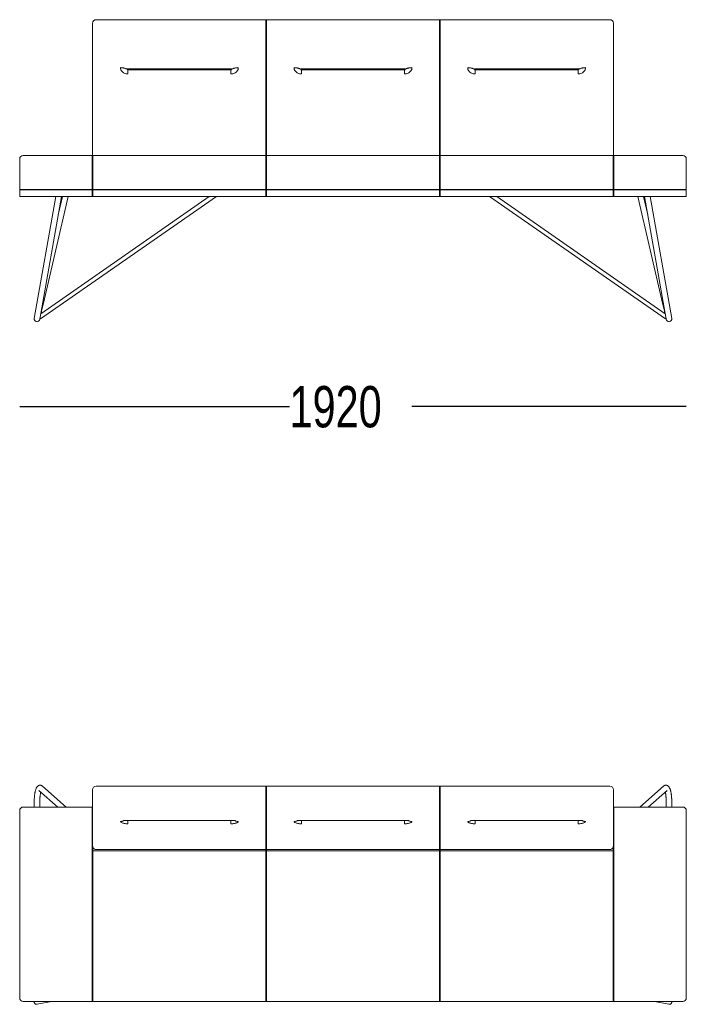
# Paper-space layout 'Blatt1' of a CAD drawing. Header units: millimetres. Extents: x 34 to 407, y 13 to 285.
# Tile 10 of 12: x 219 to 257, y 211 to 267. Entities that reach past the tile are written whole.
import ezdxf

# ---------------------------------------------------------------- set-up
doc = ezdxf.new("R2010")
doc.units = ezdxf.units.MM
doc.layers.add('MAßE', color=7, linetype='Continuous')
doc.styles.add('SLDTEXTSTYLE0', font='TXT', dxfattribs={"width": 0.75})
doc.dimstyles.new('SLDDIMSTYLE0', dxfattribs={"dimtxt": 2.38125, "dimasz": 2.38125, "dimexe": 0, "dimexo": 0.0625, "dimgap": 0.595313, "dimtad": 0, "dimdec": 1, "dimlfac": 50, "dimrnd": 1e-09, "dimzin": 12, "dimdsep": 46, "dimtxsty": 'SLDTEXTSTYLE0', "dimblk1": 'NONE', "dimblk2": 'NONE', "dimsah": 1, "dimcen": 0.09, "dimse1": 1, "dimse2": 1, "dimadec": 0, "dimazin": 3, "dimtfac": 1, "dimtdec": 1, "dimtofl": 0, "dimtmove": 0, "dimatfit": 3, "dimldrblk": 'NONE', "dimfxl": 1, "dimfrac": 2, "dimtolj": 1, "dimtzin": 12, "dimarcsym": 0})

# ---------------------------------------------------------------- blocks, each defined once
blk = doc.blocks.new('_D_2')
at = {"layer": 'MAßE'}
for p, q in [((218.759, 245.013), (234.301, 245.013)), ((257.159, 245.013), (241.339, 245.013))]:
    blk.add_line(p, q, dxfattribs=at)
at = {"layer": 'MAßE', "insert": (234.301, 246.191), "char_height": 2.3813, "attachment_point": 1, "style": 'SLDTEXTSTYLE0'}
blk.add_mtext('1920', dxfattribs=at)
blk = doc.blocks.new('_NONE')

psp = doc.layouts.new('Blatt1')

# ---------------------------------------------------------------- linework, layer by layer
at = {"color": 7, "linetype": 'Continuous', "lineweight": 15}
for p, q in [((232.9393, 267.3037), (223.1593, 267.3037)), ((232.9593, 267.2837), (232.9393, 267.3037)), ((232.9393, 266.9316), (232.9393, 267.3037)), ((232.9793, 267.3037), (232.9593, 267.2837)), ((232.9593, 267.2837), (232.9593, 266.9302)), ((242.9393, 267.3037), (232.9793, 267.3037)), ((232.9793, 267.3037), (232.9793, 266.9316)), ((242.9593, 267.2837), (242.9393, 267.3037)), ((242.9393, 266.9316), (242.9393, 267.3037)), ((242.9793, 267.3037), (242.9593, 267.2837)), ((242.9593, 267.2837), (242.9593, 266.9302)), ((252.7593, 267.3037), (242.9793, 267.3037)), ((242.9793, 267.3037), (242.9793, 266.9316)), ((222.9593, 266.9177), (222.9593, 267.1037)), ((222.9593, 264.9131), (222.9593, 266.9177)), ((232.9393, 264.9271), (232.9393, 266.9316)), ((232.9593, 266.9302), (232.9593, 264.9257)), ((232.9793, 266.9316), (232.9793, 264.9271)), ((242.9393, 264.9271), (242.9393, 266.9316)), ((242.9593, 266.9302), (242.9593, 264.9257)), ((242.9793, 266.9316), (242.9793, 264.9271)), ((252.9593, 267.1037), (252.9593, 266.9177)), ((252.9593, 266.9177), (252.9593, 264.9131)), ((222.9593, 264.0684), (222.9593, 264.9131)), ((224.9893, 264.4651), (230.9293, 264.4651)), ((232.9393, 264.1592), (232.9393, 264.9271)), ((232.9593, 264.9257), (232.9593, 264.1501)), ((232.9793, 264.9271), (232.9793, 264.1592)), ((234.9893, 264.4651), (240.9293, 264.4651)), ((242.9393, 264.1592), (242.9393, 264.9271)), ((242.9593, 264.9257), (242.9593, 264.1501)), ((242.9793, 264.9271), (242.9793, 264.1592)), ((244.9893, 264.4651), (250.9293, 264.4651)), ((252.9593, 264.9131), (252.9593, 264.0684)), ((222.9593, 259.4568), (222.9593, 264.0684)), ((224.9707, 264.412), (224.9716, 264.411)), ((224.9893, 264.4051), (230.9293, 264.4051)), ((232.9393, 259.4768), (232.9393, 264.1592)), ((232.9593, 264.1501), (232.9593, 259.4568)), ((232.9793, 264.1592), (232.9793, 259.4768)), ((234.9707, 264.412), (234.9716, 264.411)), ((234.9893, 264.4051), (240.9293, 264.4051)), ((242.9393, 259.4768), (242.9393, 264.1592)), ((242.9593, 264.1501), (242.9593, 259.4568)), ((242.9793, 264.1592), (242.9793, 259.4768)), ((244.9707, 264.412), (244.9716, 264.411)), ((244.9893, 264.4051), (250.9293, 264.4051)), ((252.9593, 264.0684), (252.9593, 259.4568)), ((222.9393, 259.4768), (218.9593, 259.4768)), ((222.9593, 259.4568), (222.9393, 259.4768)), ((222.9393, 258.8768), (222.9393, 259.4768)), ((222.9793, 259.4768), (222.9593, 259.4568)), ((222.9593, 258.8768), (222.9593, 259.4568)), ((232.9393, 259.4768), (222.9793, 259.4768)), ((222.9793, 259.4768), (222.9793, 258.8768)), ((232.9593, 259.4568), (232.9393, 259.4768)), ((232.9393, 258.8768), (232.9393, 259.4768)), ((232.9793, 259.4768), (232.9593, 259.4568)), ((232.9593, 259.4568), (232.9593, 258.8768)), ((242.9393, 259.4768), (232.9793, 259.4768)), ((232.9793, 259.4768), (232.9793, 258.8768)), ((242.9593, 259.4568), (242.9393, 259.4768)), ((242.9393, 258.8768), (242.9393, 259.4768)), ((242.9793, 259.4768), (242.9593, 259.4568)), ((242.9593, 259.4568), (242.9593, 258.8768)), ((252.9393, 259.4768), (242.9793, 259.4768)), ((242.9793, 259.4768), (242.9793, 258.8768)), ((252.9593, 259.4568), (252.9393, 259.4768)), ((252.9393, 258.8768), (252.9393, 259.4768)), ((252.9793, 259.4768), (252.9593, 259.4568)), ((252.9593, 259.4568), (252.9593, 258.8768)), ((256.9593, 259.4768), (252.9793, 259.4768)), ((252.9793, 258.8768), (252.9793, 259.4768)), ((218.7593, 258.8768), (218.7593, 259.2768)), ((218.7593, 257.5251), (218.7593, 258.8768)), ((222.9393, 257.5251), (222.9393, 258.8768)), ((222.9593, 257.5051), (222.9593, 258.8768)), ((222.9793, 258.8768), (222.9793, 257.5251)), ((232.9393, 257.5251), (232.9393, 258.8768)), ((232.9593, 258.8768), (232.9593, 257.5051)), ((232.9793, 258.8768), (232.9793, 257.5251)), ((242.9393, 257.5251), (242.9393, 258.8768)), ((242.9593, 258.8768), (242.9593, 257.5051)), ((242.9793, 258.8768), (242.9793, 257.5251)), ((252.9393, 257.5251), (252.9393, 258.8768)), ((252.9593, 258.8768), (252.9593, 257.5051)), ((252.9793, 257.5251), (252.9793, 258.8768)), ((257.1593, 258.8768), (257.1593, 259.2768)), ((257.1593, 257.5251), (257.1593, 258.8768)), ((218.9393, 257.5251), (218.7593, 257.5251)), ((218.7593, 257.5251), (218.7793, 257.5051)), ((218.7593, 257.1051), (218.7593, 257.5051)), ((218.7593, 257.5051), (218.9593, 257.5051)), ((218.9593, 257.1051), (218.7593, 257.1051)), ((218.9393, 257.5251), (218.9402, 257.5242)), ((218.9593, 257.5051), (218.9402, 257.5242)), ((218.9593, 257.5251), (222.9393, 257.5251)), ((218.9593, 257.5051), (222.9393, 257.5051)), ((218.9593, 257.1051), (222.9393, 257.1051)), ((220.8357, 257.1051), (219.5993, 250.0929)), ((219.9144, 250.0373), (221.1607, 257.1051)), ((219.9567, 250.058), (230.0869, 257.1051)), ((229.6667, 257.1051), (219.9714, 250.3605)), ((220.1277, 250.9602), (221.5464, 257.1051)), ((221.218, 257.1051), (220.9754, 256.0546)), ((222.9593, 257.5051), (222.9393, 257.5251)), ((222.9393, 257.5051), (222.9393, 257.1051)), ((222.9593, 257.5051), (222.9393, 257.5051)), ((222.9593, 257.1051), (222.9393, 257.1051)), ((222.9593, 257.5051), (222.9793, 257.5251)), ((222.9593, 257.5051), (222.9593, 257.1051)), ((222.9593, 257.5051), (222.9793, 257.5051)), ((222.9593, 257.1051), (222.9793, 257.1051)), ((222.9793, 257.5251), (232.9393, 257.5251)), ((222.9793, 257.5051), (222.9793, 257.1051)), ((222.9793, 257.5051), (232.9393, 257.5051)), ((222.9793, 257.1051), (232.9393, 257.1051)), ((232.9393, 257.5251), (232.9593, 257.5051)), ((232.9393, 257.5051), (232.9393, 257.1051)), ((232.9393, 257.5051), (232.9593, 257.5051)), ((232.9393, 257.1051), (232.9593, 257.1051)), ((232.9593, 257.5051), (232.9793, 257.5251)), ((232.9593, 257.5051), (232.9593, 257.1051)), ((232.9593, 257.5051), (232.9793, 257.5051)), ((232.9593, 257.1051), (232.9793, 257.1051)), ((232.9793, 257.5251), (242.9393, 257.5251)), ((232.9793, 257.5051), (232.9793, 257.1051)), ((232.9793, 257.5051), (242.9393, 257.5051)), ((232.9793, 257.1051), (242.9393, 257.1051)), ((242.9393, 257.5251), (242.9593, 257.5051)), ((242.9393, 257.5051), (242.9393, 257.1051)), ((242.9393, 257.5051), (242.9593, 257.5051)), ((242.9393, 257.1051), (242.9593, 257.1051)), ((242.9593, 257.5051), (242.9793, 257.5251)), ((242.9593, 257.5051), (242.9593, 257.1051)), ((242.9593, 257.5051), (242.9793, 257.5051)), ((242.9593, 257.1051), (242.9793, 257.1051)), ((242.9793, 257.5251), (252.9393, 257.5251)), ((242.9793, 257.5051), (242.9793, 257.1051)), ((242.9793, 257.5051), (252.9393, 257.5051)), ((242.9793, 257.1051), (252.9393, 257.1051)), ((245.8317, 257.1051), (255.9619, 250.058)), ((255.9472, 250.3605), (246.2519, 257.1051)), ((252.9393, 257.5251), (252.9593, 257.5051)), ((252.9393, 257.5051), (252.9393, 257.1051)), ((252.9393, 257.5051), (252.9593, 257.5051)), ((252.9393, 257.1051), (252.9593, 257.1051)), ((252.9593, 257.5051), (252.9793, 257.5251)), ((252.9593, 257.5051), (252.9593, 257.1051)), ((252.9593, 257.5051), (252.9793, 257.5051)), ((252.9593, 257.1051), (252.9793, 257.1051)), ((256.9593, 257.5251), (252.9793, 257.5251)), ((252.9793, 257.5051), (252.9793, 257.1051)), ((252.9793, 257.5051), (256.9593, 257.5051)), ((252.9793, 257.1051), (256.9593, 257.1051)), ((254.3722, 257.1051), (255.7909, 250.9602)), ((254.9432, 256.0546), (254.7007, 257.1051)), ((254.758, 257.1051), (256.0042, 250.0373)), ((256.3193, 250.0929), (255.0829, 257.1051)), ((256.9593, 257.5051), (256.9784, 257.5242)), ((257.1593, 257.5051), (256.9593, 257.5051)), ((256.9593, 257.1051), (257.1593, 257.1051)), ((256.9793, 257.5251), (256.9784, 257.5242)), ((256.9793, 257.5251), (257.1593, 257.5251)), ((257.1593, 257.5251), (257.1393, 257.5051)), ((257.1593, 257.1051), (257.1593, 257.5051)), ((221.4429, 221.9281), (220.0776, 223.1312)), ((223.1593, 223.1271), (232.9393, 223.1271)), ((232.9393, 222.941), (232.9393, 223.1271)), ((232.9393, 223.1271), (232.9593, 223.1071)), ((232.9593, 223.1071), (232.9793, 223.1271)), ((232.9593, 223.1071), (232.9593, 222.9397)), ((232.9793, 223.1271), (232.9793, 222.941)), ((232.9793, 223.1271), (242.9393, 223.1271)), ((242.9393, 222.941), (242.9393, 223.1271)), ((242.9393, 223.1271), (242.9593, 223.1071)), ((242.9593, 223.1071), (242.9793, 223.1271)), ((242.9593, 223.1071), (242.9593, 222.9397)), ((242.9793, 223.1271), (242.9793, 222.941)), ((242.9793, 223.1271), (252.7593, 223.1271)), ((255.841, 223.1312), (254.4758, 221.9281)), ((219.866, 222.8911), (220.9589, 221.9281)), ((222.9593, 221.7166), (222.9593, 222.9271)), ((232.9393, 221.7305), (232.9393, 222.941)), ((232.9593, 222.9397), (232.9593, 221.7291)), ((232.9793, 222.941), (232.9793, 221.7305)), ((242.9393, 221.7305), (242.9393, 222.941)), ((242.9593, 222.9397), (242.9593, 221.7291)), ((242.9793, 222.941), (242.9793, 221.7305)), ((252.9593, 222.9271), (252.9593, 221.7166)), ((254.9598, 221.9281), (256.0526, 222.8911)), ((218.9593, 221.9281), (222.9393, 221.9281)), ((219.5969, 222.2264), (219.5969, 221.9281)), ((219.9169, 221.9281), (219.9169, 222.2264)), ((222.9393, 221.4511), (222.9393, 221.9281)), ((222.9393, 221.9281), (222.9593, 221.9081)), ((222.9393, 221.9281), (222.9593, 221.9281)), ((252.9793, 221.9281), (252.9593, 221.9081)), ((252.9593, 221.9281), (252.9793, 221.9281)), ((252.9793, 221.4511), (252.9793, 221.9281)), ((256.9593, 221.9281), (252.9793, 221.9281)), ((256.0018, 222.2264), (256.0018, 221.9281)), ((256.3218, 221.9281), (256.3218, 222.2264)), ((218.7593, 221.4419), (218.7593, 221.7281)), ((218.7593, 211.3465), (218.7593, 221.4419)), ((222.9393, 211.3557), (222.9393, 221.4511)), ((222.9593, 221.5031), (222.9593, 221.7166)), ((222.9593, 221.3629), (222.9593, 221.5031)), ((222.9593, 221.1288), (222.9593, 221.3629)), ((232.9393, 221.3036), (232.9393, 221.7305)), ((232.9393, 221.1634), (232.9393, 221.3036)), ((232.9593, 221.7291), (232.9593, 221.3235)), ((232.9593, 221.3235), (232.9593, 221.1834)), ((232.9793, 221.7305), (232.9793, 221.3036)), ((232.9793, 221.3036), (232.9793, 221.1634)), ((242.9393, 221.3036), (242.9393, 221.7305)), ((242.9393, 221.1634), (242.9393, 221.3036)), ((242.9593, 221.7291), (242.9593, 221.3235)), ((242.9593, 221.3235), (242.9593, 221.1834)), ((242.9793, 221.7305), (242.9793, 221.3036)), ((242.9793, 221.3036), (242.9793, 221.1634)), ((252.9593, 221.7166), (252.9593, 221.5031)), ((252.9593, 221.5031), (252.9593, 221.3629)), ((252.9593, 221.3629), (252.9593, 221.1288)), ((252.9793, 211.3557), (252.9793, 221.4511)), ((257.1593, 221.4419), (257.1593, 221.7281)), ((257.1593, 211.3465), (257.1593, 221.4419)), ((222.9593, 219.7117), (222.9593, 221.1288)), ((224.9893, 221.1572), (230.9293, 221.1572)), ((232.9393, 220.9506), (232.9393, 221.1634)), ((232.9393, 219.4813), (232.9393, 220.9506)), ((232.9593, 221.1834), (232.9593, 220.9684)), ((232.9593, 220.9684), (232.9593, 219.5004)), ((232.9793, 221.1634), (232.9793, 220.9506)), ((232.9793, 220.9506), (232.9793, 219.4813)), ((234.9893, 221.1572), (240.9293, 221.1572)), ((242.9393, 220.9506), (242.9393, 221.1634)), ((242.9393, 219.4813), (242.9393, 220.9506)), ((242.9593, 221.1834), (242.9593, 220.9684)), ((242.9593, 220.9684), (242.9593, 219.5004)), ((242.9793, 221.1634), (242.9793, 220.9506)), ((242.9793, 220.9506), (242.9793, 219.4813)), ((244.9893, 221.1572), (250.9293, 221.1572)), ((252.9593, 221.1288), (252.9593, 219.7117)), ((222.9593, 219.7117), (222.9593, 219.2182)), ((252.9593, 219.7117), (252.9593, 219.2182)), ((222.9793, 219.4099), (222.9593, 219.3899)), ((222.9593, 211.3547), (222.9593, 219.2182)), ((222.9793, 219.594), (222.9793, 219.4358)), ((222.9793, 219.4358), (222.9793, 219.4099)), ((232.9393, 219.4099), (222.9793, 219.4099)), ((222.9793, 219.4099), (222.9793, 219.2191)), ((222.9793, 219.2191), (222.9793, 211.3557)), ((223.1593, 219.4813), (232.9393, 219.4813)), ((232.9593, 219.5004), (232.9393, 219.4813)), ((232.9393, 219.4358), (232.9393, 219.4813)), ((232.9393, 219.4099), (232.9393, 219.4358)), ((232.9593, 219.3899), (232.9393, 219.4099)), ((232.9393, 219.2191), (232.9393, 219.4099)), ((232.9393, 211.3557), (232.9393, 219.2191)), ((232.9793, 219.4813), (232.9593, 219.5004)), ((232.9593, 219.5004), (232.9593, 219.4349)), ((232.9593, 219.4349), (232.9593, 219.3899)), ((232.9793, 219.4099), (232.9593, 219.3899)), ((232.9593, 219.3899), (232.9593, 219.2182)), ((232.9593, 219.2182), (232.9593, 211.3547)), ((232.9793, 219.4813), (242.9393, 219.4813)), ((232.9793, 219.4813), (232.9793, 219.4358)), ((232.9793, 219.4358), (232.9793, 219.4099)), ((242.9393, 219.4099), (232.9793, 219.4099)), ((232.9793, 219.4099), (232.9793, 219.2191)), ((232.9793, 219.2191), (232.9793, 211.3557)), ((242.9593, 219.5004), (242.9393, 219.4813)), ((242.9393, 219.4358), (242.9393, 219.4813)), ((242.9393, 219.4099), (242.9393, 219.4358)), ((242.9593, 219.3899), (242.9393, 219.4099)), ((242.9393, 219.2191), (242.9393, 219.4099)), ((242.9393, 211.3557), (242.9393, 219.2191)), ((242.9793, 219.4813), (242.9593, 219.5004)), ((242.9593, 219.5004), (242.9593, 219.4349)), ((242.9593, 219.4349), (242.9593, 219.3899)), ((242.9793, 219.4099), (242.9593, 219.3899)), ((242.9593, 219.3899), (242.9593, 219.2182)), ((242.9593, 219.2182), (242.9593, 211.3547)), ((242.9793, 219.4813), (252.7593, 219.4813)), ((242.9793, 219.4813), (242.9793, 219.4358)), ((242.9793, 219.4358), (242.9793, 219.4099)), ((252.9393, 219.4099), (242.9793, 219.4099)), ((242.9793, 219.4099), (242.9793, 219.2191)), ((242.9793, 219.2191), (242.9793, 211.3557)), ((252.9393, 219.4358), (252.9393, 219.594)), ((252.9393, 219.4099), (252.9393, 219.4358)), ((252.9593, 219.3899), (252.9393, 219.4099)), ((252.9393, 219.2191), (252.9393, 219.4099)), ((252.9393, 211.3557), (252.9393, 219.2191)), ((252.9593, 219.2182), (252.9593, 211.3547)), ((218.7593, 210.9281), (218.7593, 211.3465)), ((222.9393, 210.7281), (222.9393, 211.3557)), ((222.9593, 210.7481), (222.9593, 211.3547)), ((222.9793, 211.3557), (222.9793, 210.7281)), ((232.9393, 210.7281), (232.9393, 211.3557)), ((232.9593, 211.3547), (232.9593, 210.7481)), ((232.9793, 211.3557), (232.9793, 210.7281)), ((242.9393, 210.7281), (242.9393, 211.3557)), ((242.9593, 211.3547), (242.9593, 210.7481)), ((242.9793, 211.3557), (242.9793, 210.7281)), ((252.9393, 210.7281), (252.9393, 211.3557)), ((252.9593, 211.3547), (252.9593, 210.7481)), ((252.9793, 210.7281), (252.9793, 211.3557)), ((257.1593, 210.9281), (257.1593, 211.3465)), ((218.9593, 210.7281), (222.9393, 210.7281)), ((219.5969, 210.7281), (219.5969, 210.6972)), ((219.7597, 210.5634), (220.5911, 210.7281)), ((222.9393, 210.7281), (222.9593, 210.7481)), ((222.9593, 210.7481), (222.9793, 210.7281)), ((232.9393, 210.7281), (222.9793, 210.7281)), ((232.9393, 210.7281), (232.9593, 210.7481)), ((232.9593, 210.7481), (232.9793, 210.7281)), ((242.9393, 210.7281), (232.9793, 210.7281)), ((242.9393, 210.7281), (242.9593, 210.7481)), ((242.9593, 210.7481), (242.9793, 210.7281)), ((252.9393, 210.7281), (242.9793, 210.7281)), ((252.9393, 210.7281), (252.9593, 210.7481)), ((252.9793, 210.7281), (252.9593, 210.7481)), ((256.9593, 210.7281), (252.9793, 210.7281)), ((255.3276, 210.7281), (256.1589, 210.5634)), ((256.3218, 210.6972), (256.3218, 210.7281))]:
    psp.add_line(p, q, dxfattribs=at)
at = {"color": 7, "linetype": 'Continuous', "lineweight": 15, "flags": 128}
for points in [[(219.9927, 250.3753), (220.0078, 250.4409), (220.0238, 250.51), (220.0404, 250.582), (220.0575, 250.6561), (220.075, 250.7318), (220.0926, 250.8081), (220.1103, 250.8845), (220.1277, 250.9602)], [(255.7909, 250.9602), (255.8084, 250.8845), (255.826, 250.8081), (255.8436, 250.7318), (255.8611, 250.6561), (255.8782, 250.582), (255.8948, 250.51), (255.9108, 250.4409), (255.9259, 250.3753)], [(219.9128, 250.0291), (219.9136, 250.0329), (219.9162, 250.0441), (219.9205, 250.0626), (219.9265, 250.0884), (219.9287, 250.0982)], [(219.9259, 250.1023), (219.9319, 250.0937), (219.9436, 250.0768), (219.9519, 250.0649), (219.9562, 250.0587), (219.9567, 250.058)], [(255.9927, 250.1023), (255.9867, 250.0937), (255.975, 250.0768), (255.9667, 250.0649), (255.9624, 250.0587), (255.9619, 250.058)], [(255.9899, 250.0982), (255.9922, 250.0884), (255.9981, 250.0626), (256.0024, 250.0441), (256.005, 250.0329), (256.0059, 250.0291)]]:
    psp.add_lwpolyline(points, dxfattribs=at)
at = {"color": 7, "linetype": 'Continuous', "lineweight": 15}
for centre, radius, start, end in [((223.1593, 267.1037), 0.2, 90, 180), ((252.7593, 267.1037), 0.2, 0, 90), ((224.9893, 264.4351), 0.03, 90, 180), ((230.9293, 264.4351), 0.03, 0, 90), ((234.9893, 264.4351), 0.03, 90, 180), ((240.9293, 264.4351), 0.03, 0, 90), ((244.9893, 264.4351), 0.03, 90, 180), ((250.9293, 264.4351), 0.03, 0, 90), ((218.9593, 259.2768), 0.2, 90, 180), ((256.9593, 259.2768), 0.2, 0, 90), ((218.9593, 257.3251), 0.2, 90, 95.47639), ((256.9593, 257.3251), 0.2, 84.52361, 90), ((219.7569, 250.0651), 0.16, 170, 260), ((219.7569, 250.0651), 0.16, 260, 350), ((256.1618, 250.0651), 0.16, 190, 280), ((256.1618, 250.0651), 0.16, 280, 10), ((223.1593, 222.9271), 0.2, 90, 180), ((252.7593, 222.9271), 0.2, 0, 90), ((218.9593, 221.7281), 0.2, 90, 180), ((256.9593, 221.7281), 0.2, 0, 90), ((223.1593, 219.6813), 0.2, 205.88294, 270.01349), ((252.7594, 219.6813), 0.2, 269.98651, 334.11706), ((218.9593, 210.9281), 0.2, 180, 270), ((256.9593, 210.9281), 0.2, 270, 0)]:
    psp.add_arc(centre, radius, start, end, dxfattribs=at)
for centre, major_axis, start_param, end_param in [((219.7569, 210.726), (0.1121, 0.1365), 2.1599871, 3.7434705), ((219.7569, 210.726), (0.1121, 0.1365), 3.7434705, 3.9359782), ((256.1618, 210.726), (-0.1121, 0.1365), 2.3472071, 2.5397148), ((256.1618, 210.726), (-0.1121, 0.1365), 2.5397148, 4.1231982)]:
    psp.add_ellipse(centre, major_axis=major_axis, ratio=0.8362752, start_param=start_param, end_param=end_param, dxfattribs=at)
for points, knots in [([(224.6264, 264.3481), (224.6163, 264.3627), (224.5964, 264.3913), (224.5769, 264.4391), (224.5658, 264.489), (224.5663, 264.5231), (224.5665, 264.5403)], [0, 0, 0, 0, 0.2587176, 0.5066654, 0.7512076, 1, 1, 1, 1]), ([(224.9593, 264.4351), (224.954, 264.4413), (224.9433, 264.4537), (224.9127, 264.4717), (224.8727, 264.4886), (224.8232, 264.5039), (224.7661, 264.5171), (224.703, 264.5279), (224.6358, 264.536), (224.5896, 264.5389), (224.5665, 264.5403)], [0, 0, 0, 0, 0.12500073, 0.25000115, 0.37500047, 0.49999978, 0.6249997, 0.75000068, 0.87500105, 1, 1, 1, 1]), ([(224.9593, 264.4351), (224.9596, 264.4316), (224.9601, 264.4258), (224.9629, 264.4209), (224.964, 264.419)], [0, 0, 0, 0, 0.6201842, 1, 1, 1, 1]), ([(230.9546, 264.419), (230.9563, 264.4222), (230.9589, 264.4273), (230.9592, 264.4329), (230.9593, 264.4351)], [0, 0, 0, 0, 0.6213682, 1, 1, 1, 1]), ([(231.3521, 264.5403), (231.329, 264.5389), (231.2828, 264.536), (231.2156, 264.5279), (231.1525, 264.5171), (231.0954, 264.5039), (231.0459, 264.4886), (231.0059, 264.4717), (230.9754, 264.4537), (230.9647, 264.4413), (230.9593, 264.4351)], [0, 0, 0, 0, 0.1249999, 0.2500002, 0.3750001, 0.4999999, 0.6249998, 0.7499996, 0.875, 1, 1, 1, 1]), ([(231.3521, 264.5403), (231.3524, 264.5231), (231.3528, 264.489), (231.3417, 264.4391), (231.3222, 264.3913), (231.3024, 264.3627), (231.2922, 264.3481)], [0, 0, 0, 0, 0.2487926, 0.4933355, 0.7412836, 1, 1, 1, 1]), ([(234.6264, 264.3481), (234.6163, 264.3627), (234.5964, 264.3913), (234.5769, 264.4391), (234.5658, 264.489), (234.5663, 264.5231), (234.5665, 264.5403)], [0, 0, 0, 0, 0.2587164, 0.5066645, 0.7512074, 1, 1, 1, 1]), ([(234.9593, 264.4351), (234.954, 264.4413), (234.9433, 264.4537), (234.9127, 264.4717), (234.8727, 264.4886), (234.8232, 264.5039), (234.7661, 264.5171), (234.703, 264.5279), (234.6358, 264.536), (234.5896, 264.5389), (234.5665, 264.5403)], [0, 0, 0, 0, 0.1250001, 0.25000047, 0.37500035, 0.49999998, 0.62500029, 0.75000024, 0.87500004, 1, 1, 1, 1]), ([(234.9593, 264.4351), (234.9596, 264.4316), (234.9601, 264.4258), (234.9629, 264.4209), (234.964, 264.419)], [0, 0, 0, 0, 0.620177, 1, 1, 1, 1]), ([(240.9546, 264.419), (240.9563, 264.4222), (240.9589, 264.4273), (240.9592, 264.4329), (240.9593, 264.4351)], [0, 0, 0, 0, 0.62136936, 1, 1, 1, 1]), ([(241.3521, 264.5403), (241.329, 264.5389), (241.2828, 264.536), (241.2156, 264.5279), (241.1525, 264.5171), (241.0954, 264.5039), (241.0459, 264.4886), (241.0059, 264.4717), (240.9754, 264.4537), (240.9647, 264.4413), (240.9593, 264.4351)], [0, 0, 0, 0, 0.125, 0.2499998, 0.3749997, 0.5, 0.6249997, 0.7499995, 0.8749999, 1, 1, 1, 1]), ([(241.3521, 264.5403), (241.3524, 264.5231), (241.3528, 264.489), (241.3417, 264.4391), (241.3222, 264.3913), (241.3024, 264.3627), (241.2922, 264.3481)], [0, 0, 0, 0, 0.2487926, 0.4933355, 0.7412836, 1, 1, 1, 1]), ([(244.6264, 264.3481), (244.6163, 264.3627), (244.5964, 264.3913), (244.5769, 264.4391), (244.5658, 264.489), (244.5663, 264.5231), (244.5665, 264.5403)], [0, 0, 0, 0, 0.2587164, 0.5066645, 0.7512074, 1, 1, 1, 1]), ([(244.9593, 264.4351), (244.954, 264.4413), (244.9433, 264.4537), (244.9127, 264.4717), (244.8727, 264.4886), (244.8232, 264.5039), (244.7661, 264.5171), (244.703, 264.5279), (244.6358, 264.536), (244.5896, 264.5389), (244.5665, 264.5403)], [0, 0, 0, 0, 0.125, 0.2500004, 0.3750002, 0.5000001, 0.6249999, 0.7499998, 0.8750001, 1, 1, 1, 1]), ([(244.9593, 264.4351), (244.9596, 264.4316), (244.9601, 264.4258), (244.9629, 264.4209), (244.964, 264.419)], [0, 0, 0, 0, 0.6201818, 1, 1, 1, 1]), ([(250.9546, 264.419), (250.9563, 264.4222), (250.9589, 264.4273), (250.9592, 264.4329), (250.9593, 264.4351)], [0, 0, 0, 0, 0.62137561, 1, 1, 1, 1]), ([(251.3521, 264.5403), (251.329, 264.5389), (251.2828, 264.536), (251.2156, 264.5279), (251.1525, 264.5171), (251.0954, 264.5039), (251.0459, 264.4886), (251.0059, 264.4717), (250.9754, 264.4537), (250.9647, 264.4413), (250.9593, 264.4351)], [0, 0, 0, 0, 0.12499895, 0.24999932, 0.3750003, 0.50000022, 0.62499953, 0.74999885, 0.87499927, 1, 1, 1, 1]), ([(251.3521, 264.5403), (251.3523, 264.5231), (251.3528, 264.489), (251.3417, 264.4391), (251.3222, 264.3913), (251.3024, 264.3627), (251.2922, 264.3481)], [0, 0, 0, 0, 0.2487924, 0.4933346, 0.7412824, 1, 1, 1, 1]), ([(224.9893, 264.182), (224.9541, 264.184), (224.8839, 264.1879), (224.7841, 264.2219), (224.6936, 264.2728), (224.6486, 264.3232), (224.6264, 264.3481)], [0, 0, 0, 0, 0.2503504, 0.4997648, 0.7529477, 1, 1, 1, 1]), ([(224.964, 264.419), (224.966, 264.416), (224.9682, 264.4127), (224.9716, 264.411), (224.9718, 264.4109)], [0, 0, 0, 0, 0.9285682, 1, 1, 1, 1]), ([(224.9776, 264.4074), (224.977, 264.408), (224.9762, 264.4086), (224.9747, 264.4097), (224.9741, 264.4101), (224.9738, 264.4103), (224.9737, 264.4103), (224.9736, 264.4104), (224.9735, 264.4105), (224.9734, 264.4105), (224.9732, 264.4106), (224.973, 264.4108), (224.9725, 264.411), (224.9717, 264.4113), (224.9715, 264.4112), (224.9713, 264.4111)], [0, 0, 0, 0, 0.3808302, 0.4752837, 0.4993728, 0.5032568, 0.5064634, 0.5091904, 0.5117613, 0.514572, 0.5179334, 0.526892, 0.5556103, 0.660019, 1, 1, 1, 1]), ([(224.9777, 264.4078), (224.9784, 264.4074), (224.9819, 264.4053), (224.9861, 264.4052), (224.9893, 264.4051)], [0, 0, 0, 0, 0.2135882, 1, 1, 1, 1]), ([(224.9893, 264.182), (224.9893, 264.214), (224.9893, 264.2779), (224.9893, 264.3486), (224.9893, 264.3961), (224.9893, 264.4021), (224.9893, 264.4051)], [0, 0, 0, 0, 0.2500001, 0.4999999, 0.7499998, 1, 1, 1, 1]), ([(230.9293, 264.4051), (230.9329, 264.4052), (230.9371, 264.4053), (230.9405, 264.4074), (230.941, 264.4077)], [0, 0, 0, 0, 0.8732829, 1, 1, 1, 1]), ([(230.9293, 264.182), (230.9293, 264.214), (230.9293, 264.2779), (230.9293, 264.3486), (230.9293, 264.3961), (230.9293, 264.4021), (230.9293, 264.4051)], [0, 0, 0, 0, 0.2500001, 0.4999999, 0.7499998, 1, 1, 1, 1]), ([(231.2922, 264.3481), (231.27, 264.3232), (231.2251, 264.2728), (231.1345, 264.2219), (231.0348, 264.1879), (230.9645, 264.184), (230.9293, 264.182)], [0, 0, 0, 0, 0.2470537, 0.5002336, 0.7496487, 1, 1, 1, 1]), ([(230.9474, 264.4111), (230.9472, 264.4112), (230.9469, 264.4113), (230.9462, 264.411), (230.9457, 264.4108), (230.9454, 264.4106), (230.9453, 264.4105), (230.9452, 264.4105), (230.9451, 264.4104), (230.9449, 264.4103), (230.9448, 264.4103), (230.9446, 264.4101), (230.9439, 264.4097), (230.9425, 264.4086), (230.9417, 264.408), (230.941, 264.4074)], [0, 0, 0, 0, 0.3399094, 0.44432, 0.4730509, 0.4820106, 0.4853722, 0.4881928, 0.4907638, 0.4934837, 0.4966786, 0.5005633, 0.5246591, 0.6191174, 1, 1, 1, 1]), ([(230.9472, 264.4113), (230.9477, 264.4116), (230.9508, 264.4133), (230.9529, 264.4164), (230.9546, 264.419)], [0, 0, 0, 0, 0.1438799, 1, 1, 1, 1]), ([(234.9893, 264.182), (234.9541, 264.184), (234.8839, 264.1879), (234.7841, 264.2219), (234.6936, 264.2728), (234.6486, 264.3232), (234.6264, 264.3481)], [0, 0, 0, 0, 0.2503514, 0.4997666, 0.7529467, 1, 1, 1, 1]), ([(234.964, 264.419), (234.966, 264.416), (234.9682, 264.4127), (234.9716, 264.411), (234.9718, 264.4109)], [0, 0, 0, 0, 0.928525, 1, 1, 1, 1]), ([(234.9776, 264.4074), (234.977, 264.408), (234.9762, 264.4086), (234.9747, 264.4097), (234.9741, 264.4101), (234.9738, 264.4103), (234.9737, 264.4103), (234.9736, 264.4104), (234.9735, 264.4105), (234.9734, 264.4105), (234.9732, 264.4106), (234.973, 264.4108), (234.9725, 264.411), (234.9717, 264.4113), (234.9715, 264.4112), (234.9713, 264.4111)], [0, 0, 0, 0, 0.3808339, 0.4752883, 0.499375, 0.5032552, 0.5064664, 0.5091827, 0.5117537, 0.5145694, 0.5179267, 0.5268854, 0.5556074, 0.6600146, 1, 1, 1, 1]), ([(234.9777, 264.4078), (234.9784, 264.4074), (234.9819, 264.4053), (234.9861, 264.4052), (234.9893, 264.4051)], [0, 0, 0, 0, 0.2135156, 1, 1, 1, 1]), ([(234.9893, 264.182), (234.9893, 264.214), (234.9893, 264.2779), (234.9893, 264.3486), (234.9893, 264.3961), (234.9893, 264.4021), (234.9893, 264.4051)], [0, 0, 0, 0, 0.2500001, 0.4999999, 0.7499998, 1, 1, 1, 1]), ([(240.9293, 264.4051), (240.9329, 264.4052), (240.9371, 264.4053), (240.9405, 264.4074), (240.941, 264.4077)], [0, 0, 0, 0, 0.8732641, 1, 1, 1, 1]), ([(240.9293, 264.182), (240.9293, 264.214), (240.9293, 264.2779), (240.9293, 264.3486), (240.9293, 264.3961), (240.9293, 264.4021), (240.9293, 264.4051)], [0, 0, 0, 0, 0.2500001, 0.4999999, 0.7499998, 1, 1, 1, 1]), ([(241.2922, 264.3481), (241.27, 264.3232), (241.2251, 264.2728), (241.1345, 264.2219), (241.0348, 264.1879), (240.9645, 264.184), (240.9293, 264.182)], [0, 0, 0, 0, 0.2470533, 0.5002334, 0.7496486, 1, 1, 1, 1]), ([(240.9474, 264.4111), (240.9472, 264.4112), (240.9469, 264.4113), (240.9462, 264.411), (240.9457, 264.4108), (240.9454, 264.4106), (240.9453, 264.4105), (240.9452, 264.4105), (240.9451, 264.4104), (240.9449, 264.4103), (240.9448, 264.4103), (240.9446, 264.4101), (240.9439, 264.4097), (240.9425, 264.4086), (240.9417, 264.408), (240.941, 264.4074)], [0, 0, 0, 0, 0.3399098, 0.4443194, 0.4730503, 0.482013, 0.4853704, 0.4881861, 0.4907571, 0.4934823, 0.4966818, 0.5005627, 0.524661, 0.6191178, 1, 1, 1, 1]), ([(240.9472, 264.4113), (240.9477, 264.4116), (240.9508, 264.4133), (240.9529, 264.4164), (240.9546, 264.419)], [0, 0, 0, 0, 0.1438979, 1, 1, 1, 1]), ([(244.9893, 264.182), (244.9541, 264.184), (244.8839, 264.1879), (244.7841, 264.2219), (244.6936, 264.2728), (244.6486, 264.3232), (244.6264, 264.3481)], [0, 0, 0, 0, 0.2503513, 0.4997664, 0.7529463, 1, 1, 1, 1]), ([(244.964, 264.419), (244.966, 264.416), (244.9682, 264.4127), (244.9716, 264.411), (244.9718, 264.4109)], [0, 0, 0, 0, 0.9285707, 1, 1, 1, 1]), ([(244.9776, 264.4074), (244.977, 264.408), (244.9762, 264.4086), (244.9747, 264.4097), (244.9741, 264.4101), (244.9738, 264.4103), (244.9737, 264.4103), (244.9736, 264.4104), (244.9735, 264.4105), (244.9734, 264.4105), (244.9732, 264.4106), (244.973, 264.4108), (244.9725, 264.411), (244.9717, 264.4113), (244.9715, 264.4112), (244.9713, 264.4111)], [0, 0, 0, 0, 0.3808338, 0.4752882, 0.4993723, 0.5032564, 0.5064629, 0.5091793, 0.5117502, 0.5145708, 0.5179323, 0.5268851, 0.5556071, 0.660015, 1, 1, 1, 1]), ([(244.9777, 264.4078), (244.9784, 264.4074), (244.9819, 264.4053), (244.9861, 264.4052), (244.9893, 264.4051)], [0, 0, 0, 0, 0.2135329, 1, 1, 1, 1]), ([(244.9893, 264.182), (244.9893, 264.214), (244.9893, 264.2779), (244.9893, 264.3486), (244.9893, 264.3961), (244.9893, 264.4021), (244.9893, 264.4051)], [0, 0, 0, 0, 0.2500001, 0.4999999, 0.7499998, 1, 1, 1, 1]), ([(250.9293, 264.4051), (250.9329, 264.4052), (250.9371, 264.4053), (250.9405, 264.4074), (250.941, 264.4077)], [0, 0, 0, 0, 0.8732829, 1, 1, 1, 1]), ([(250.9293, 264.182), (250.9293, 264.214), (250.9293, 264.2779), (250.9293, 264.3486), (250.9293, 264.3961), (250.9293, 264.4021), (250.9293, 264.4051)], [0, 0, 0, 0, 0.2500001, 0.4999999, 0.7499998, 1, 1, 1, 1]), ([(251.2922, 264.3481), (251.27, 264.3232), (251.2251, 264.2728), (251.1345, 264.2219), (251.0348, 264.1879), (250.9645, 264.184), (250.9293, 264.182)], [0, 0, 0, 0, 0.2470523, 0.5002352, 0.7496496, 1, 1, 1, 1]), ([(250.9474, 264.4111), (250.9472, 264.4112), (250.9469, 264.4113), (250.9462, 264.411), (250.9457, 264.4108), (250.9454, 264.4106), (250.9453, 264.4105), (250.9452, 264.4105), (250.9451, 264.4104), (250.9449, 264.4103), (250.9448, 264.4103), (250.9446, 264.4101), (250.9439, 264.4097), (250.9425, 264.4086), (250.9417, 264.408), (250.941, 264.4074)], [0, 0, 0, 0, 0.3399092, 0.4443179, 0.4730522, 0.4820178, 0.4853631, 0.4881936, 0.4907646, 0.4934738, 0.4966872, 0.5005565, 0.5246574, 0.6191184, 1, 1, 1, 1]), ([(250.9472, 264.4113), (250.9477, 264.4116), (250.9508, 264.4133), (250.9529, 264.4164), (250.9546, 264.419)], [0, 0, 0, 0, 0.1439211, 1, 1, 1, 1]), ([(220.0776, 223.1312), (220.0695, 223.1379), (220.0532, 223.1512), (220.0243, 223.1675), (219.9928, 223.1794), (219.9587, 223.1863), (219.9232, 223.187), (219.8882, 223.1815), (219.8558, 223.1705), (219.8266, 223.155), (219.8002, 223.1357), (219.7762, 223.1128), (219.754, 223.0856), (219.7326, 223.0528), (219.7118, 223.0124), (219.6921, 222.9643), (219.6743, 222.91), (219.6588, 222.8521), (219.6455, 222.7918), (219.6341, 222.7291), (219.6242, 222.6638), (219.6159, 222.5961), (219.6091, 222.5264), (219.6038, 222.4549), (219.5999, 222.382), (219.5976, 222.3096), (219.5969, 222.2575), (219.5969, 222.2303), (219.5969, 222.2264)], [0, 0, 0, 0, 0.02963992, 0.059062, 0.08742517, 0.11526478, 0.14512063, 0.17409811, 0.20259535, 0.23126607, 0.2608833, 0.29243713, 0.32727632, 0.36722035, 0.41419883, 0.4676846, 0.52149145, 0.57283147, 0.62229463, 0.67053043, 0.71795435, 0.76482626, 0.81131491, 0.85753622, 0.9035735, 0.94949005, 0.99290777, 1, 1, 1, 1]), ([(256.3218, 222.2264), (256.3217, 222.2394), (256.3216, 222.2772), (256.3203, 222.3396), (256.3173, 222.4128), (256.3128, 222.4849), (256.3069, 222.5553), (256.2995, 222.6236), (256.2907, 222.6895), (256.2805, 222.7527), (256.2687, 222.8128), (256.2553, 222.87), (256.24, 222.9241), (256.2223, 222.9755), (256.2021, 223.0226), (256.1799, 223.0632), (256.1564, 223.0966), (256.1319, 223.1236), (256.1057, 223.1458), (256.0771, 223.1636), (256.0461, 223.1769), (256.0122, 223.1852), (255.9767, 223.1875), (255.9411, 223.1833), (255.9081, 223.1735), (255.8781, 223.1589), (255.8562, 223.1441), (255.8447, 223.1343), (255.841, 223.1312)], [0, 0, 0, 0, 0.0241158, 0.0699352, 0.115796, 0.161732, 0.2077933, 0.2540401, 0.3005498, 0.3474272, 0.3948203, 0.4429491, 0.492152, 0.5429678, 0.5962256, 0.6459188, 0.6870129, 0.7223814, 0.7542916, 0.7840922, 0.8126673, 0.8406007, 0.8707432, 0.8998912, 0.9284464, 0.9570128, 0.9863319, 1, 1, 1, 1]), ([(219.9169, 222.2264), (219.9169, 222.2383), (219.917, 222.2729), (219.9182, 222.3299), (219.9209, 222.3966), (219.925, 222.4618), (219.9303, 222.5246), (219.9367, 222.5846), (219.9443, 222.6411), (219.9527, 222.6935), (219.9619, 222.7407), (219.9695, 222.7747), (219.974, 222.7909), (219.9751, 222.795)], [0, 0, 0, 0, 0.0542017, 0.1573729, 0.2604679, 0.3633508, 0.4659021, 0.5679794, 0.6694056, 0.7699568, 0.8693415, 0.9671758, 1, 1, 1, 1]), ([(255.9435, 222.795), (255.9452, 222.7887), (255.9501, 222.7705), (255.958, 222.7347), (255.9669, 222.688), (255.9751, 222.6363), (255.9824, 222.5803), (255.9887, 222.5207), (255.9939, 222.4581), (255.9979, 222.3932), (256.0005, 222.3266), (256.0016, 222.2707), (256.0017, 222.2373), (256.0018, 222.2264)], [0, 0, 0, 0, 0.0490844, 0.1436462, 0.2405817, 0.3393225, 0.4394222, 0.5405366, 0.6424011, 0.7448097, 0.8476004, 0.9506391, 1, 1, 1, 1]), ([(224.6264, 221.0348), (224.6163, 221.0403), (224.5964, 221.0511), (224.5769, 221.0675), (224.5658, 221.0834), (224.5663, 221.093), (224.5665, 221.0978)], [0, 0, 0, 0, 0.2587176, 0.5066654, 0.7512076, 1, 1, 1, 1]), ([(224.7688, 221.1486), (224.7676, 221.1478), (224.7475, 221.1345), (224.7026, 221.118), (224.6359, 221.1001), (224.5897, 221.0986), (224.5665, 221.0978)], [0, 0, 0, 0, 0.021135, 0.3474257, 0.6737147, 1, 1, 1, 1]), ([(224.9893, 220.962), (224.9541, 220.963), (224.8839, 220.965), (224.7841, 220.9813), (224.6936, 221.0046), (224.6486, 221.0248), (224.6264, 221.0348)], [0, 0, 0, 0, 0.2503504, 0.4997648, 0.7529477, 1, 1, 1, 1]), ([(224.7394, 221.1445), (224.7394, 221.1445), (224.7394, 221.1444), (224.7455, 221.1456), (224.7571, 221.1474), (224.7749, 221.1494), (224.799, 221.1515), (224.8289, 221.1535), (224.8641, 221.1551), (224.9041, 221.1563), (224.9464, 221.1571), (224.9753, 221.1571), (224.9893, 221.1572)], [0, 0, 0, 0, 0.0450292, 0.1185913, 0.1997635, 0.2901556, 0.3895999, 0.4970247, 0.6153666, 0.7417623, 0.8742413, 1, 1, 1, 1]), ([(224.9893, 220.962), (224.9893, 220.9709), (224.9893, 220.9886), (224.9893, 221.0235), (224.9893, 221.0637), (224.9893, 221.1083), (224.9893, 221.141), (224.9893, 221.1572)], [0, 0, 0, 0, 0.2012044, 0.4024051, 0.6036078, 0.8048099, 1, 1, 1, 1]), ([(230.9293, 221.1572), (230.9313, 221.1572), (230.9488, 221.1573), (230.9815, 221.1569), (231.0259, 221.1561), (231.0657, 221.1547), (231.101, 221.1528), (231.1296, 221.1507), (231.1519, 221.1485), (231.1674, 221.1465), (231.1765, 221.1451), (231.18, 221.1442), (231.1791, 221.1445), (231.179, 221.1445)], [0, 0, 0, 0, 0.0181572, 0.1568816, 0.293166, 0.4249206, 0.5381788, 0.6541053, 0.7505709, 0.835851, 0.9119612, 0.9914218, 1, 1, 1, 1]), ([(230.9293, 220.962), (230.9293, 220.9709), (230.9293, 220.9886), (230.9293, 221.0235), (230.9293, 221.0637), (230.9293, 221.1083), (230.9293, 221.141), (230.9293, 221.1572)], [0, 0, 0, 0, 0.2012044, 0.4024051, 0.6036078, 0.8048099, 1, 1, 1, 1]), ([(231.2922, 221.0348), (231.27, 221.0248), (231.2251, 221.0046), (231.1345, 220.9813), (231.0348, 220.965), (230.9645, 220.963), (230.9293, 220.962)], [0, 0, 0, 0, 0.2470537, 0.5002336, 0.7496487, 1, 1, 1, 1]), ([(231.3521, 221.0978), (231.329, 221.0986), (231.2827, 221.1001), (231.2161, 221.118), (231.1712, 221.1345), (231.151, 221.1478), (231.1498, 221.1487)], [0, 0, 0, 0, 0.3262134, 0.6524278, 0.9786412, 1, 1, 1, 1]), ([(231.3521, 221.0978), (231.3524, 221.093), (231.3528, 221.0834), (231.3417, 221.0675), (231.3222, 221.0511), (231.3024, 221.0403), (231.2922, 221.0348)], [0, 0, 0, 0, 0.2487926, 0.4933355, 0.7412836, 1, 1, 1, 1]), ([(234.6264, 221.0348), (234.6163, 221.0403), (234.5964, 221.0511), (234.5769, 221.0675), (234.5658, 221.0834), (234.5663, 221.093), (234.5665, 221.0978)], [0, 0, 0, 0, 0.2587164, 0.5066645, 0.7512074, 1, 1, 1, 1]), ([(234.7688, 221.1486), (234.7676, 221.1478), (234.7475, 221.1345), (234.7026, 221.118), (234.6359, 221.1001), (234.5897, 221.0986), (234.5665, 221.0978)], [0, 0, 0, 0, 0.0211373, 0.347425, 0.6737123, 1, 1, 1, 1]), ([(234.9893, 220.962), (234.9541, 220.963), (234.8839, 220.965), (234.7841, 220.9813), (234.6936, 221.0046), (234.6486, 221.0248), (234.6264, 221.0348)], [0, 0, 0, 0, 0.2503514, 0.4997666, 0.7529467, 1, 1, 1, 1]), ([(234.7394, 221.1445), (234.7394, 221.1445), (234.7394, 221.1444), (234.7455, 221.1456), (234.7571, 221.1474), (234.7749, 221.1494), (234.799, 221.1515), (234.8289, 221.1535), (234.8641, 221.1551), (234.9041, 221.1563), (234.9464, 221.1571), (234.9753, 221.1571), (234.9893, 221.1572)], [0, 0, 0, 0, 0.0450292, 0.118592, 0.1997631, 0.2901553, 0.3895997, 0.4970253, 0.6153689, 0.7417639, 0.8742429, 1, 1, 1, 1]), ([(234.9893, 220.962), (234.9893, 220.9709), (234.9893, 220.9886), (234.9893, 221.0235), (234.9893, 221.0637), (234.9893, 221.1083), (234.9893, 221.141), (234.9893, 221.1572)], [0, 0, 0, 0, 0.2012044, 0.4024051, 0.6036078, 0.8048099, 1, 1, 1, 1]), ([(240.9293, 221.1572), (240.9313, 221.1572), (240.9488, 221.1573), (240.9815, 221.1569), (241.0259, 221.1561), (241.0657, 221.1547), (241.101, 221.1528), (241.1296, 221.1507), (241.1519, 221.1485), (241.1674, 221.1465), (241.1765, 221.1451), (241.18, 221.1442), (241.1791, 221.1445), (241.179, 221.1445)], [0, 0, 0, 0, 0.0181572, 0.1568817, 0.2931661, 0.4249199, 0.5381797, 0.6541049, 0.7505705, 0.8358511, 0.9119613, 0.9914218, 1, 1, 1, 1]), ([(240.9293, 220.962), (240.9293, 220.9709), (240.9293, 220.9886), (240.9293, 221.0235), (240.9293, 221.0637), (240.9293, 221.1083), (240.9293, 221.141), (240.9293, 221.1572)], [0, 0, 0, 0, 0.2012044, 0.4024051, 0.6036078, 0.8048099, 1, 1, 1, 1]), ([(241.2922, 221.0348), (241.27, 221.0248), (241.2251, 221.0046), (241.1345, 220.9813), (241.0348, 220.965), (240.9645, 220.963), (240.9293, 220.962)], [0, 0, 0, 0, 0.2470533, 0.5002334, 0.7496486, 1, 1, 1, 1]), ([(241.3521, 221.0978), (241.329, 221.0986), (241.2827, 221.1001), (241.2161, 221.118), (241.1712, 221.1345), (241.151, 221.1478), (241.1498, 221.1487)], [0, 0, 0, 0, 0.32621348, 0.65242655, 0.97864, 1, 1, 1, 1]), ([(241.3521, 221.0978), (241.3524, 221.093), (241.3528, 221.0834), (241.3417, 221.0675), (241.3222, 221.0511), (241.3024, 221.0403), (241.2922, 221.0348)], [0, 0, 0, 0, 0.2487926, 0.4933355, 0.7412836, 1, 1, 1, 1]), ([(244.6264, 221.0348), (244.6163, 221.0403), (244.5964, 221.0511), (244.5769, 221.0675), (244.5658, 221.0834), (244.5663, 221.093), (244.5665, 221.0978)], [0, 0, 0, 0, 0.2587164, 0.5066645, 0.7512074, 1, 1, 1, 1]), ([(244.7688, 221.1486), (244.7676, 221.1478), (244.7475, 221.1345), (244.7026, 221.118), (244.6359, 221.1001), (244.5897, 221.0986), (244.5665, 221.0978)], [0, 0, 0, 0, 0.0211373, 0.3474245, 0.6737127, 1, 1, 1, 1]), ([(244.9893, 220.962), (244.9541, 220.963), (244.8839, 220.965), (244.7841, 220.9813), (244.6936, 221.0046), (244.6486, 221.0248), (244.6264, 221.0348)], [0, 0, 0, 0, 0.2503513, 0.4997664, 0.7529463, 1, 1, 1, 1]), ([(244.7394, 221.1445), (244.7394, 221.1445), (244.7394, 221.1444), (244.7455, 221.1456), (244.7571, 221.1474), (244.7749, 221.1494), (244.799, 221.1515), (244.8289, 221.1535), (244.8641, 221.1551), (244.9041, 221.1563), (244.9464, 221.1571), (244.9753, 221.1571), (244.9893, 221.1572)], [0, 0, 0, 0, 0.0450292, 0.1185923, 0.199763, 0.2901553, 0.389601, 0.4970259, 0.6153696, 0.7417655, 0.8742429, 1, 1, 1, 1]), ([(244.9893, 220.962), (244.9893, 220.9709), (244.9893, 220.9886), (244.9893, 221.0235), (244.9893, 221.0637), (244.9893, 221.1083), (244.9893, 221.141), (244.9893, 221.1572)], [0, 0, 0, 0, 0.2012044, 0.4024051, 0.6036078, 0.8048099, 1, 1, 1, 1]), ([(250.9293, 221.1572), (250.9314, 221.1572), (250.9488, 221.1573), (250.9815, 221.1569), (251.0259, 221.1561), (251.0657, 221.1547), (251.101, 221.1528), (251.1296, 221.1507), (251.1519, 221.1485), (251.1674, 221.1465), (251.1765, 221.1451), (251.18, 221.1442), (251.1791, 221.1445), (251.179, 221.1445)], [0, 0, 0, 0, 0.0181555, 0.1568785, 0.2931632, 0.4249198, 0.5381784, 0.6541038, 0.7505708, 0.8358502, 0.9119612, 0.9914218, 1, 1, 1, 1]), ([(250.9293, 220.962), (250.9293, 220.9709), (250.9293, 220.9886), (250.9293, 221.0235), (250.9293, 221.0637), (250.9293, 221.1083), (250.9293, 221.141), (250.9293, 221.1572)], [0, 0, 0, 0, 0.2012044, 0.4024051, 0.6036078, 0.8048099, 1, 1, 1, 1]), ([(251.2922, 221.0348), (251.27, 221.0248), (251.2251, 221.0046), (251.1345, 220.9813), (251.0348, 220.965), (250.9645, 220.963), (250.9293, 220.962)], [0, 0, 0, 0, 0.2470523, 0.5002352, 0.7496496, 1, 1, 1, 1]), ([(251.3521, 221.0978), (251.329, 221.0986), (251.2827, 221.1001), (251.2161, 221.118), (251.1711, 221.1345), (251.151, 221.1478), (251.1498, 221.1487)], [0, 0, 0, 0, 0.3262115, 0.6524266, 0.9786434, 1, 1, 1, 1]), ([(251.3521, 221.0978), (251.3523, 221.093), (251.3528, 221.0834), (251.3417, 221.0675), (251.3222, 221.0511), (251.3024, 221.0403), (251.2922, 221.0348)], [0, 0, 0, 0, 0.2487924, 0.4933346, 0.7412824, 1, 1, 1, 1]), ([(222.9793, 219.594), (222.973, 219.609), (222.9618, 219.6355), (222.9601, 219.6666), (222.9593, 219.6802)], [0, 0, 0, 0, 0.5620682, 1, 1, 1, 1]), ([(252.9593, 219.6802), (252.9581, 219.6628), (252.9559, 219.6317), (252.9444, 219.6055), (252.9393, 219.594)], [0, 0, 0, 0, 0.5601835, 1, 1, 1, 1])]:
    psp.add_open_spline(points, degree=3, knots=knots, dxfattribs=at)

# ---------------------------------------------------------------- dimensions: what is measured, and where the dimension line sits
at = {"layer": 'MAßE'}
dim = psp.add_linear_dim(base=(257.1593, 245.0127), p1=(218.7593, 257.1051), p2=(257.1593, 257.1051), dimstyle='SLDDIMSTYLE0', dxfattribs=at)
dim.commit()
dim.dimension.update_dxf_attribs({"geometry": '_D_2', "text_midpoint": (237.82, 245.0127), "dimtype": 160})

doc.saveas('drawing.dxf')
